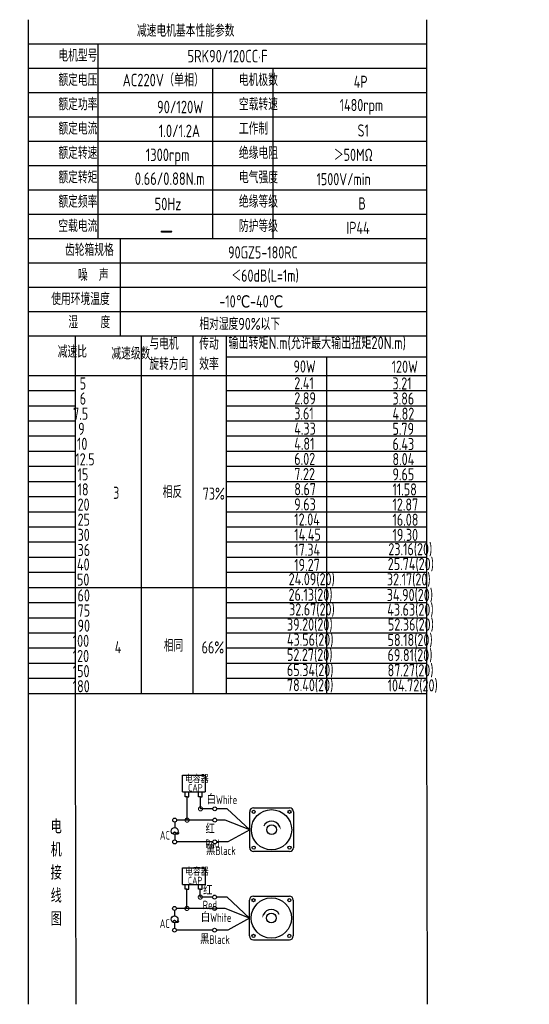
# Model space of a CAD drawing. Header units: inches. Extents: x 837 to 6223, y -2862 to 3098.
# Tile 1 of 139: x 2224 to 2553, y -2862 to -2226. Entities that reach past the tile are written whole.
import ezdxf

# ---------------------------------------------------------------- set-up
doc = ezdxf.new("R2010")
doc.units = ezdxf.units.IN
doc.header["$LTSCALE"] = 10
doc.header["$MEASUREMENT"] = 0
for name, color, linetype in [('1轮廓实线层', 7, 'Continuous'), ('2细线层', 4, 'Continuous'), ('6文字层', 3, 'Continuous'), ('7标注层', 4, 'Continuous')]:
    doc.layers.add(name, color=color, linetype=linetype)
doc.styles.add('PC_TEXTSTYLE', font='isocp.shx', dxfattribs={"width": 0.8, "bigfont": 'HZFS.SHX'})

# ---------------------------------------------------------------- blocks, each defined once
blk = doc.blocks.new('_DotSmall')
at = {"color": 0, "linetype": 'ByBlock', "const_width": 0.5}
blk.add_lwpolyline([(-0.0625, 0, 1), (0.0625, 0, 1)], format="xyb", close=True, dxfattribs=at)

msp = doc.modelspace()

# ---------------------------------------------------------------- linework, layer by layer
at = {"layer": '1轮廓实线层'}
for p, q in [((2229.70238, -2226.21303), (2229.70238, -2393.1536)), ((2229.70238, -2226.21303), (2229.70238, -2398.99893)), ((2486.64922, -2226.21304), (2486.64922, -2673.13834)), ((2229.70239, -2396.72521), (2229.70239, -2701.19951)), ((2229.70239, -2402.6956), (2229.70239, -2717.83088)), ((2229.70239, -2658.01892), (2229.70239, -2861.55045)), ((2229.70239, -2673.13834), (2229.70239, -2861.55045)), ((2486.64922, -2673.13834), (2486.96131, -2861.55044))]:
    msp.add_line(p, q, dxfattribs=at)
at = {"layer": '1轮廓实线层', "color": 4}
for p, q in [((2357.72571, -2443.7452), (2486.64921, -2443.7452)), ((2357.72571, -2455.75631), (2400.64084, -2455.75631))]:
    msp.add_line(p, q, dxfattribs=at)
at = {"layer": '2细线层'}
for p, q in [((2486.64921, -2241.92084), (2229.70238, -2241.92084)), ((2274.71054, -2241.92084), (2274.71054, -2367.58331)), ((2486.64921, -2257.62865), (2229.70238, -2257.62865)), ((2348.69221, -2257.62865), (2348.69221, -2367.58331)), ((2387.4365, -2257.62865), (2387.4365, -2367.58331)), ((2486.64921, -2273.33646), (2229.70238, -2273.33646)), ((2486.64921, -2289.04427), (2229.70238, -2289.04427)), ((2486.64921, -2304.75207), (2229.70238, -2304.75207)), ((2486.64921, -2320.45988), (2229.70238, -2320.45988)), ((2486.64921, -2336.16769), (2229.70238, -2336.16769)), ((2486.64921, -2351.8755), (2229.70238, -2351.8755)), ((2486.64921, -2367.58331), (2229.70238, -2367.58331)), ((2288.99027, -2367.58331), (2288.99027, -2430.41455)), ((2486.64921, -2383.29112), (2229.70238, -2383.29112)), ((2486.64921, -2398.99893), (2229.70238, -2398.99893)), ((2486.64921, -2398.99893), (2229.70238, -2398.99893)), ((2486.64921, -2414.70674), (2229.70238, -2414.70674)), ((2486.64921, -2414.70674), (2229.70238, -2414.70674)), ((2422.1856, -2430.41455), (2229.70238, -2430.41455)), ((2486.64921, -2430.41455), (2229.70238, -2430.41455)), ((2260.22866, -2690.24846), (2260.22866, -2430.41456)), ((2302.88602, -2660.93693), (2302.88602, -2430.41455)), ((2336.05861, -2660.93693), (2336.05861, -2430.41455)), ((2357.72571, -2660.93693), (2357.72571, -2430.41455)), ((2422.18746, -2443.7452), (2422.18746, -2660.93693)), ((2229.70238, -2455.75631), (2486.64921, -2455.75631)), ((2229.70238, -2465.52682), (2260.22865, -2465.52682)), ((2357.72571, -2465.52682), (2486.64921, -2465.52682)), ((2229.70238, -2475.29733), (2260.22865, -2475.29733)), ((2357.72571, -2475.29733), (2486.64921, -2475.29733)), ((2229.70238, -2485.06783), (2260.22865, -2485.06783)), ((2357.72571, -2485.06783), (2486.64921, -2485.06783)), ((2229.70238, -2494.83834), (2260.22865, -2494.83834)), ((2357.72571, -2494.83834), (2486.64921, -2494.83834)), ((2229.70238, -2504.60884), (2260.22865, -2504.60884)), ((2357.72571, -2504.60884), (2486.64921, -2504.60884)), ((2229.70238, -2514.37935), (2260.22865, -2514.37935)), ((2357.72571, -2514.37935), (2486.64921, -2514.37935)), ((2229.70238, -2524.14985), (2260.22865, -2524.14985)), ((2357.72571, -2524.14985), (2486.64921, -2524.14985)), ((2229.70238, -2533.92036), (2260.22865, -2533.92036)), ((2357.72571, -2533.92036), (2486.64921, -2533.92036)), ((2229.70238, -2543.69086), (2260.22865, -2543.69086)), ((2357.72571, -2543.69086), (2486.64921, -2543.69086)), ((2229.70238, -2553.46137), (2260.22865, -2553.46137)), ((2357.72571, -2553.46137), (2486.64921, -2553.46137)), ((2229.70238, -2563.23188), (2260.22865, -2563.23188)), ((2357.72571, -2563.23188), (2486.64921, -2563.23188)), ((2229.70238, -2573.00238), (2260.22865, -2573.00238)), ((2357.72571, -2573.00238), (2486.64921, -2573.00238)), ((2229.70238, -2582.77289), (2260.22865, -2582.77289)), ((2357.72571, -2582.77289), (2486.64921, -2582.77289)), ((2229.70238, -2592.54339), (2357.72571, -2592.54339)), ((2357.72571, -2592.54339), (2486.64921, -2592.54339)), ((2229.70238, -2602.3139), (2260.22865, -2602.3139)), ((2357.72571, -2602.3139), (2486.64921, -2602.3139)), ((2229.70238, -2612.0844), (2260.22865, -2612.0844)), ((2357.72571, -2612.0844), (2486.64921, -2612.0844)), ((2229.70238, -2621.85491), (2260.22865, -2621.85491)), ((2357.72571, -2621.85491), (2486.64921, -2621.85491)), ((2229.70238, -2631.62542), (2260.22865, -2631.62542)), ((2357.72571, -2631.62542), (2486.64921, -2631.62542)), ((2229.70238, -2641.39592), (2260.22865, -2641.39592)), ((2357.72571, -2641.39592), (2486.64921, -2641.39592)), ((2229.70238, -2651.16643), (2260.22865, -2651.16643)), ((2357.72571, -2651.16643), (2486.64921, -2651.16643)), ((2229.70238, -2660.93693), (2357.72571, -2660.93693)), ((2357.72571, -2660.93693), (2486.64921, -2660.93693)), ((2260.67958, -2861.55044), (2260.22866, -2690.24846)), ((2329.34209, -2724.45208), (2329.34209, -2713.77318)), ((2329.34209, -2713.77318), (2343.87442, -2713.77318)), ((2343.87442, -2713.77318), (2343.87442, -2724.45208)), ((2329.34209, -2724.45208), (2343.81611, -2724.45208)), ((2331.04574, -2727.6482), (2331.04574, -2724.45208)), ((2333.39301, -2727.6482), (2333.39301, -2724.45208)), ((2339.65158, -2727.64063), (2339.65158, -2724.44451)), ((2341.99885, -2727.64063), (2341.99885, -2724.44451)), ((2332.25329, -2727.6482), (2331.04574, -2727.6482)), ((2332.21937, -2727.6482), (2333.42692, -2727.6482)), ((2332.25329, -2742.7047), (2332.25329, -2727.6482)), ((2340.85913, -2727.64063), (2339.65158, -2727.64063)), ((2340.82521, -2727.64063), (2342.03276, -2727.64063)), ((2340.85913, -2735.40573), (2340.85913, -2727.60941)), ((2348.80568, -2735.40573), (2340.85913, -2735.40573)), ((2358.13636, -2735.40573), (2351.32075, -2735.40573)), ((2372.56535, -2748.9044), (2358.13636, -2735.40573)), ((2348.81153, -2742.7047), (2332.25329, -2742.7047)), ((2372.56535, -2748.9044), (2358.57332, -2756.76439)), ((2348.80568, -2756.76439), (2325.53721, -2756.76439)), ((2358.57332, -2756.76439), (2351.32075, -2756.76439)), ((2329.25817, -2784.14183), (2329.25817, -2773.46293)), ((2329.25817, -2773.46293), (2343.7905, -2773.46293)), ((2343.7905, -2773.46293), (2343.7905, -2784.14183)), ((2329.25817, -2784.14183), (2343.73219, -2784.14183)), ((2330.96182, -2787.33795), (2330.96182, -2784.14183)), ((2332.16937, -2787.33795), (2330.96182, -2787.33795)), ((2332.13545, -2799.66842), (2332.13545, -2787.33795)), ((2332.13545, -2787.33795), (2333.343, -2787.33795)), ((2333.30909, -2787.33795), (2333.30909, -2784.14183)), ((2339.56766, -2787.33038), (2339.56766, -2784.13426)), ((2340.77521, -2787.33038), (2339.56766, -2787.33038)), ((2340.7413, -2787.33038), (2341.94884, -2787.33038)), ((2340.7413, -2792.36944), (2340.7413, -2787.33682)), ((2341.91493, -2787.33038), (2341.91493, -2784.13426)), ((2348.68785, -2792.36944), (2340.7413, -2792.36944)), ((2358.01852, -2792.36944), (2351.20291, -2792.36944)), ((2372.44752, -2805.86812), (2358.01852, -2792.36944)), ((2348.69369, -2799.66842), (2332.13545, -2799.66842)), ((2372.44752, -2805.86812), (2358.45549, -2813.7281)), ((2348.68785, -2813.7281), (2325.41937, -2813.7281)), ((2358.45549, -2813.7281), (2351.20291, -2813.7281)), ((2374.95685, -2819.98313), (2398.1682, -2819.98313))]:
    msp.add_line(p, q, dxfattribs=at)
at = {"layer": '2细线层', "color": 4}
for p, q in [((2372.56535, -2760.51008), (2372.56535, -2737.29873)), ((2375.07469, -2734.78939), (2398.28604, -2734.78939)), ((2400.79537, -2737.29873), (2400.79537, -2760.51008)), ((2398.28604, -2763.01941), (2375.07469, -2763.01941)), ((2376.10253, -2763.01941), (2375.07469, -2763.01941)), ((2372.44752, -2817.4738), (2372.44752, -2794.26245)), ((2374.95685, -2791.75311), (2398.1682, -2791.75311)), ((2400.67754, -2794.26245), (2400.67754, -2817.4738))]:
    msp.add_line(p, q, dxfattribs=at)
at = {"layer": '2细线层'}
for points in [[(2391.71423, -2746.55707, 0, 0, 0), (2391.71423, -2746.55707, 0.941, 0, 0), (2392.84078, -2748.97297, 0, 0, 0)], [(2381.52866, -2803.52079, 0, 0, 0), (2381.52866, -2803.52079, 0.941, 0, 0), (2380.40211, -2805.93669, 0, 0, 0)]]:
    msp.add_lwpolyline(points, format="xyseb", dxfattribs=at)
for centre in [(2350.06322, -2735.40573), (2324.22478, -2742.7047), (2350.06906, -2742.7047), (2324.24552, -2756.76439), (2350.06322, -2756.76439), (2349.94538, -2792.36944), (2324.10695, -2799.66842), (2349.95122, -2799.66842), (2324.12769, -2813.7281), (2349.94538, -2813.7281)]:
    msp.add_circle(centre, 1.25753, dxfattribs=at)
at = {"layer": '2细线层', "color": 4}
for centre, radius in [((2386.68036, -2748.9044), 12.99077), ((2375.14697, -2737.37101), 1.01942), ((2398.21375, -2737.37101), 1.01942), ((2386.68036, -2748.9044), 3.13667), ((2375.14697, -2760.4378), 1.01942), ((2398.21375, -2760.4378), 1.01942), ((2386.56253, -2805.86812), 12.99077), ((2375.02914, -2794.33473), 1.01942), ((2398.09592, -2794.33473), 1.01942), ((2386.56253, -2805.86812), 3.13667), ((2375.02914, -2817.40151), 1.01942), ((2398.09592, -2817.40151), 1.01942)]:
    msp.add_circle(centre, radius, dxfattribs=at)
for centre, start, end in [((2375.07469, -2737.29873), 90, 180), ((2398.28604, -2737.29873), 0, 90), ((2375.07469, -2760.51008), 180, 270), ((2398.28604, -2760.51008), 270, 0), ((2374.95685, -2794.26245), 90, 180), ((2398.1682, -2794.26245), 0, 90), ((2374.95685, -2817.4738), 180, 270), ((2398.1682, -2817.4738), 270, 0)]:
    msp.add_arc(centre, 2.50934, start, end, dxfattribs=at)
at = {"layer": '2细线层'}
for centre in [(2386.68036, -2748.9044), (2386.56253, -2805.86812)]:
    msp.add_arc(centre, 5.55426, 25, 156.22351377, dxfattribs=at)
at = {"layer": '7标注层'}
for p, q in [((2324.23825, -2743.96216), (2324.2405, -2747.52222)), ((2332.25329, -2742.7047), (2325.48231, -2742.7047)), ((2356.84512, -2742.7047), (2351.32659, -2742.7047)), ((2372.56535, -2748.9044), (2356.84512, -2742.7047)), ((2324.24328, -2751.9468), (2324.24552, -2755.50685)), ((2324.12042, -2800.92588), (2324.12266, -2804.48593)), ((2332.13545, -2799.66842), (2325.36448, -2799.66842)), ((2356.72729, -2799.66842), (2351.20875, -2799.66842)), ((2372.44752, -2805.86812), (2356.72729, -2799.66842)), ((2324.12545, -2808.91052), (2324.12769, -2812.47057))]:
    msp.add_line(p, q, dxfattribs=at)
for centre in [(2324.24189, -2749.73451), (2324.12405, -2806.69823)]:
    msp.add_circle(centre, 2.21229, dxfattribs=at)

# ---------------------------------------------------------------- block references
at = {"layer": '2细线层'}
for p, xscale, yscale, zscale, rotation in [((2340.85913, -2735.40573), 5.299573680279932, 5.299573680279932, 5.299573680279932, 0.05529606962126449), ((2332.25329, -2742.7047), 5.299573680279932, 5.299573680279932, 5.299573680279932, 0.05529606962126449), ((2340.7413, -2792.36944), 5.299573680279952, 5.299573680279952, 5.299573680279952, 0.05529606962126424), ((2332.13545, -2799.66842), 5.299573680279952, 5.299573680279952, 5.299573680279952, 0.05529606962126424)]:
    msp.add_blockref('_DotSmall', p, dxfattribs=dict(at, xscale=xscale, yscale=yscale, zscale=zscale, rotation=rotation))

# ---------------------------------------------------------------- texts
at = {"layer": '6文字层', "style": 'PC_TEXTSTYLE'}
for s, insert, char_height, width, attachment_point in [('{\\C3;减速电机基本性能参数}', (2299.89432, -2229.38397), 7.8539044, 91.6376662, 1), ('{\\C3;         电机型号 }', (2216.93748, -2245.43281), 7.8539044, 91.6376662, 1), ('\\pi18.129;{\\C3;      5RK90/120CC·F}', (2292.15329, -2245.68042), 8.100556, 112.3650494, 1), ('{\\C3;         额定电压}', (2216.93748, -2261.14062), 7.8539044, 91.6376662, 1), ('{\\C3;       AC220V（单相）}', (2264.78237, -2261.10639), 8.100556, 94.5155433, 1), ('{\\C3;         电机极数}', (2333.31452, -2261.14062), 7.8539044, 91.6376662, 1), ('{\\C3;         4P}', (2407.33357, -2262.34621), 7.8539044, 91.6376662, 1), ('{\\C3;         额定功率}', (2216.93748, -2276.84843), 7.8539044, 91.6376662, 1), ('{\\C3;              90/120W}', (2260.9948, -2278.50174), 8.100556, 94.5155433, 1), ('{\\C3;         空载转速}', (2333.31452, -2276.84843), 7.8539044, 91.6376662, 1), ('{\\C3;          1480rpm}', (2394.66447, -2277.37208), 7.8539044, 91.6376662, 1), ('{\\C3;         额定电流}', (2216.93748, -2292.55624), 7.8539044, 91.6376662, 1), ('{\\C3;              1.0/1.2A}', (2262.07197, -2293.92091), 8.100556, 94.5155433, 1), ('{\\C3;         工作制}', (2333.31452, -2292.55624), 7.8539044, 91.6376662, 1), ('{\\C3;           S1}', (2402.60035, -2293.76183), 7.8539044, 91.6376662, 1), ('{\\C3;         额定转速}', (2216.93748, -2308.26405), 7.8539044, 91.6376662, 1), ('{\\C3;       1300rpm}', (2279.64376, -2309.36471), 8.100556, 94.5155433, 1), ('{\\C3;         绝缘电阻}', (2333.31452, -2308.26405), 7.8539044, 91.6376662, 1), ('{\\C3;       ＞50MΩ}', (2401.71287, -2309.46964), 7.8539044, 91.6376662, 1), ('{\\C3;         额定转矩}', (2216.93748, -2323.97185), 7.8539044, 91.6376662, 1), ('{\\C3;       0.66/0.88N.m}', (2272.60486, -2324.7556), 8.100556, 94.5155433, 1), ('{\\C3;         电气强度}', (2333.31452, -2323.97185), 7.8539044, 91.6376662, 1), ('{\\C3;  1500V/min}', (2408.46043, -2325.17745), 7.8539044, 91.6376662, 1), ('{\\C3;         额定频率}', (2216.93748, -2339.67966), 7.8539044, 91.6376662, 1), ('{\\C3;        50Hz}', (2281.66249, -2341.09031), 8.100556, 94.5155433, 1), ('{\\C3;         绝缘等级}', (2333.31452, -2339.67966), 7.8539044, 91.6376662, 1), ('{\\C3;          B}', (2406.74191, -2340.88526), 7.8539044, 91.6376662, 1), ('{\\C3;         空载电流}', (2216.93748, -2355.38747), 7.8539044, 91.6376662, 1), ('{\\C3;         防护等级}', (2333.31452, -2355.38747), 7.8539044, 91.6376662, 1), ('{\\C3;         IP44}', (2402.60035, -2356.59306), 7.8539044, 91.6376662, 1), ('{\\C3;        \\H1.6708x;—}', (2285.74078, -2355.03401), 7.8539044, 91.6376662, 1), ('{\\C3;              齿轮箱规格}', (2203.24159, -2370.81461), 7.8539044, 91.6376662, 1), ('{\\C3;             90GZ5-180RC}', (2311.97875, -2372.45479), 7.8539044, 91.6376662, 1), ('{\\C3;              噪  声}', (2211.61966, -2387.01028), 7.8539044, 91.6376662, 1), ('{\\C3;              ＜60dB(L=1m)}', (2310.48934, -2387.41823), 7.8539044, 91.6376662, 1), ('{\\C3;       使用环境温度}', (2219.51423, -2402.5109), 7.8539044, 91.6376662, 1), ('{\\C3;       -10℃-40℃}', (2327.85992, -2404.07239), 7.8539044, 91.6376662, 1), ('{\\C3;           湿    度}', (2216.21121, -2417.47072), 7.8539044, 91.6376662, 1), ('{\\C3;      相对湿度90%以下}', (2318.57826, -2418.58937), 7.8539044, 91.6376662, 1), ('{\\C3;与电机\\P旋转方向}', (2307.92257, -2431.2688), 7.853904, 91.6376662, 1), ('{\\C3;传动\\P效率}', (2340.06882, -2431.35109), 7.853904, 91.6376662, 1), ('{\\C3;输出转矩N.m(允许最大输出扭矩20N.m)}', (2358.86636, -2430.70066), 8.100556, 140.9134884, 1), ('{\\C3;              减速比}', (2198.56933, -2436.51507), 7.8539044, 91.6376662, 1), ('{\\C3;              减速级数}', (2233.09731, -2437.65424), 7.8539044, 91.6376662, 1), ('{\\C3;                90W}', (2343.3274, -2446.05684), 7.8539044, 91.6376662, 1), ('{\\C3;                120W}', (2406.63615, -2446.21063), 7.8539044, 91.6376662, 1), ('{\\C3;                   5}', (2194.76472, -2456.99061), 7.8539044, 91.6376662, 1), ('{\\C3;                2.41}', (2343.83898, -2456.84516), 7.8539044, 91.6376662, 1), ('{\\C3;                3.21}', (2407.14774, -2456.99895), 7.8539044, 91.6376662, 1), ('{\\C3;                   6}', (2194.76472, -2466.76111), 7.8539044, 91.6376662, 1), ('{\\C3;                2.89}', (2343.83898, -2466.61567), 7.8539044, 91.6376662, 1), ('{\\C3;                3.86}', (2407.14774, -2466.76946), 7.8539044, 91.6376662, 1), ('{\\C3;                  7.5}', (2194.07554, -2476.53162), 7.8539044, 91.6376662, 1), ('{\\C3;                3.61}', (2343.83898, -2476.38617), 7.8539044, 91.6376662, 1), ('{\\C3;                4.82}', (2407.14774, -2476.53996), 7.8539044, 91.6376662, 1), ('{\\C3;90#-90-120W 直角中空}', (842.03713, -2493.40457), 100, 1518.3136416, 1), ('{\\C3;                  9}', (2197.38439, -2486.30212), 7.8539044, 91.6376662, 1), ('{\\C3;                4.33}', (2343.83898, -2486.15668), 7.8539044, 91.6376662, 1), ('{\\C3;                5.79}', (2407.14774, -2486.31047), 7.8539044, 91.6376662, 1), ('{\\C3;                   10}', (2193.01719, -2495.95439), 7.8539044, 91.6376662, 1), ('{\\C3;                4.81}', (2343.83898, -2495.92718), 7.8539044, 91.6376662, 1), ('{\\C3;                6.43}', (2407.14774, -2496.08097), 7.8539044, 91.6376662, 1), ('{\\C3;                   12.5}', (2191.92435, -2505.96487), 7.8539044, 91.6376662, 1), ('{\\C3;                6.02}', (2343.83898, -2505.69769), 7.8539044, 91.6376662, 1), ('{\\C3;                8.04}', (2407.14774, -2505.85148), 7.8539044, 91.6376662, 1), ('{\\C3;                   15}', (2193.38637, -2515.61364), 7.8539044, 91.6376662, 1), ('{\\C3;                7.22}', (2343.83898, -2515.46819), 7.8539044, 91.6376662, 1), ('{\\C3;                9.65}', (2407.14774, -2515.62199), 7.8539044, 91.6376662, 1), ('{\\C3;                   18}', (2193.38637, -2525.38415), 7.8539044, 91.6376662, 1), ('{\\C3;     3}', (2266.62399, -2527.57251), 7.8539044, 91.6376662, 1), ('{\\C3;     相反}', (2298.52064, -2527.01539), 7.8539044, 91.6376662, 1), ('{\\C3;  73%}', (2335.12599, -2528.11068), 7.8539044, 91.6376662, 1), ('{\\C3;                8.67}', (2343.83898, -2525.2387), 7.8539044, 91.6376662, 1), ('{\\C3;                11.58}', (2407.14774, -2525.39249), 7.8539044, 91.6376662, 1), ('{\\C3;                9.63}', (2343.83898, -2535.00921), 7.8539044, 91.6376662, 1), ('{\\C3;                   20}', (2193.38637, -2535.15465), 7.8539044, 91.6376662, 1), ('{\\C3;                12.87}', (2407.14774, -2535.163), 7.8539044, 91.6376662, 1), ('{\\C3;                   25}', (2193.38637, -2544.92516), 7.8539044, 91.6376662, 1), ('{\\C3;                12.04}', (2343.83898, -2544.77971), 7.8539044, 91.6376662, 1), ('{\\C3;                16.08}', (2407.14774, -2544.9335), 7.8539044, 91.6376662, 1), ('{\\C3;                   30}', (2193.38637, -2554.69566), 7.8539044, 91.6376662, 1), ('{\\C3;                14.45}', (2343.83898, -2554.55022), 7.8539044, 91.6376662, 1), ('{\\C3;                19.30}', (2407.14774, -2554.70401), 7.8539044, 91.6376662, 1), ('{\\C3;                   36}', (2193.38637, -2564.46617), 7.8539044, 91.6376662, 1), ('{\\C3;                17.34}', (2343.83898, -2564.32072), 7.8539044, 91.6376662, 1), ('{\\C3;                23.16(20)}', (2404.47257, -2563.9399), 7.8539044, 91.6376662, 1), ('{\\C3;                25.74(20)}', (2404.11588, -2573.53219), 7.8539044, 91.6376662, 1), ('{\\C3;                   40}', (2193.02696, -2573.80124), 7.8539044, 91.6376662, 1), ('{\\C3;                19.27}', (2343.83898, -2574.09123), 7.8539044, 91.6376662, 1), ('{\\C3;                   50}', (2193.02696, -2583.57175), 7.8539044, 91.6376662, 1), ('{\\C3;               24.09(20)}', (2343.83898, -2583.28426), 7.8539044, 91.6376662, 1), ('{\\C3;               32.17(20)}', (2407.14774, -2583.43806), 7.8539044, 91.6376662, 1), ('{\\C3;                   60}', (2193.38637, -2593.77769), 7.8539044, 91.6376662, 1), ('{\\C3;               26.13(20)}', (2343.74964, -2593.35547), 7.8539044, 91.6376662, 1), ('{\\C3;               34.90(20)}', (2407.05839, -2593.50926), 7.8539044, 91.6376662, 1), ('{\\C3;                   75}', (2193.38637, -2603.54819), 7.8539044, 91.6376662, 1), ('{\\C3;                32.67(20)}', (2340.49036, -2602.82528), 7.8539044, 91.6376662, 1), ('{\\C3;                43.63(20)}', (2403.79912, -2602.97907), 7.8539044, 91.6376662, 1), ('{\\C3;                   90}', (2193.38637, -2613.3187), 7.8539044, 91.6376662, 1), ('{\\C3;                39.20(20)}', (2339.12657, -2612.59578), 7.8539044, 91.6376662, 1), ('{\\C3;                52.36(20)}', (2404.20645, -2612.57258), 7.8539044, 91.6376662, 1), ('{\\C3;                  100}', (2193.8712, -2623.0892), 7.8539044, 91.6376662, 1), ('{\\C3;                43.56(20)}', (2339.12657, -2622.36629), 7.8539044, 91.6376662, 1), ('{\\C3;                58.18(20)}', (2403.9953, -2622.52008), 7.8539044, 91.6376662, 1), ('{\\C3;     4}', (2267.65783, -2627.16597), 7.8539044, 91.6376662, 1), ('{\\C3;     相同}', (2299.23233, -2626.11537), 7.8539044, 91.6376662, 1), ('{\\C3;   66%}', (2330.83613, -2627.33397), 7.8539044, 91.6376662, 1), ('{\\C3;                  120}', (2193.8712, -2632.85971), 7.8539044, 91.6376662, 1), ('{\\C3;                52.27(20)}', (2339.12443, -2632.13679), 7.8539044, 91.6376662, 1), ('{\\C3;                69.81(20)}', (2403.99316, -2632.29058), 7.8539044, 91.6376662, 1), ('{\\C3;                  150}', (2193.8712, -2642.63021), 7.8539044, 91.6376662, 1), ('{\\C3;                65.34(20)}', (2339.12443, -2641.9073), 7.8539044, 91.6376662, 1), ('{\\C3;                87.27(20)}', (2403.99316, -2642.06109), 7.8539044, 91.6376662, 1), ('{\\C3;                  180}', (2193.8712, -2652.40072), 7.8539044, 91.6376662, 1), ('{\\C3;                78.40(20)}', (2339.12443, -2651.6778), 7.8539044, 91.6376662, 1), ('{\\C3;                104.72(20)}', (2403.99316, -2651.83159), 7.8539044, 91.6376662, 1), ('\\pi0.61362;电容器', (2330.22647, -2713.99412), 4.7060261, 25.3033154, 1), ('\\pi3.1962;CAP', (2329.69937, -2719.39342), 4.7060261, 14.4740203, 1), ('白White', (2344.80893, -2726.7399), 5.590759, 19.2640921, 1), ('{\\C3;     电\\P     机\\P     接\\P     线\\P     图}', (2237.67496, -2742.40945), 8.9248914, 175.8223704, 2), ('\\pi0.11496;~', (2322.24376, -2745.71843), 11.3057572, 3.8477626, 1), ('\\pi2.1218;AC', (2312.58329, -2749.69387), 5.590759, 10.0579945, 1), ('\\pi0.16814;红Red', (2343.94997, -2745.85087), 5.590759, 14.2985603, 1), ('黑Black', (2344.40909, -2759.60053), 5.590759, 20.0394661, 1), ('\\pi0.61362;电容器', (2330.28244, -2773.70907), 4.7060261, 21.7768116, 1), ('\\pi3.1962;CAP', (2329.5378, -2779.29139), 4.7060261, 14.4740203, 1), ('\\pi0.16814;红Red', (2342.36646, -2785.34957), 5.590759, 14.2985603, 1), ('\\pi0.11496;~', (2322.12592, -2802.68215), 11.3057572, 3.8477626, 1), ('\\pi2.1218;AC', (2312.46545, -2806.65758), 5.590759, 10.0579945, 1), ('白White', (2341.07249, -2802.80678), 5.590759, 21.6531437, 1), ('黑Black', (2340.59156, -2816.99159), 5.590759, 20.9993997, 1)]:
    msp.add_mtext(s, dxfattribs=dict(at, insert=insert, char_height=char_height, width=width, attachment_point=attachment_point))

doc.saveas('drawing.dxf')
